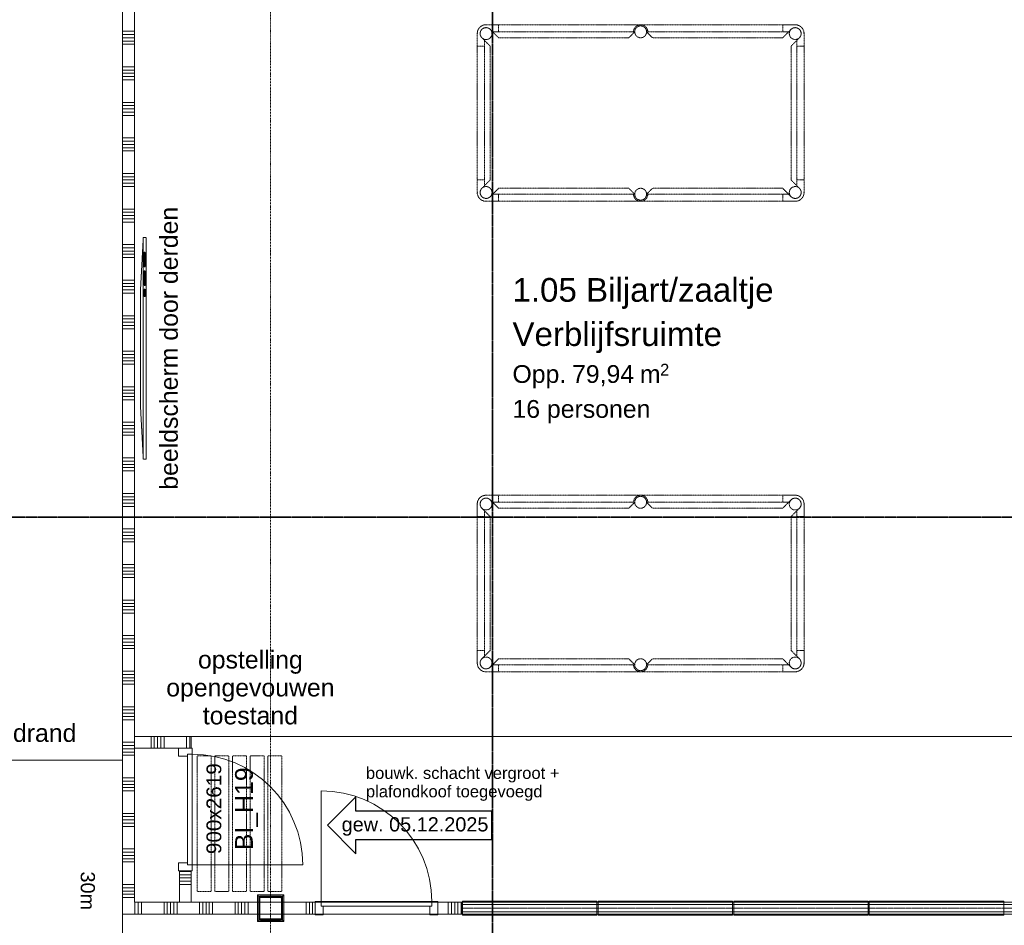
# Model space of a CAD drawing. Extents: x 0 to 92550, y 0 to 59400.
# Tile 75 of 87: x 33620 to 41935, y 38256 to 45898. Entities that reach past the tile are written whole.
import ezdxf
from ezdxf.xclip import XClip

# ---------------------------------------------------------------- set-up
doc = ezdxf.new("R2010")
doc.units = 0
doc.header["$MEASUREMENT"] = 0
doc.header["$XCLIPFRAME"] = 0
for name, pattern in [('Streep-punt fijn', [1251.000023, 626.000023, -312.5, 0, -312.5]), ('Streep-streepje', [1300, 1000, -100, 100, -100]), ('Streep-streepje fijn', [800, 500, -100, 100, -100]), ('Streeplijn', [468.700004, 312.5, -156.200004]), ('Streeplijn fijn', [234.119993, 155.999994, -78.119999]), ('Streeplijn ultrafijn', [117.37, 78.119999, -39.250001]), ('Streeplijn ultragrof', [750, 500, -250])]:
    doc.linetypes.add(name, pattern=pattern)
for name, color, linetype in [('ZZ 22 Binnenwand metal stud', 7, 'Continuous'), ('ZZ 22 Binnenwand schuif- en vouwwand', 7, 'Continuous'), ('ZZ 28 HDC staalconstructies', 7, 'Continuous'), ('ZZ 42 Aftimmerwerk algemeen', 7, 'Continuous'), ('ZZ 72 Vaste inrichting', 7, 'Continuous'), ('ZZ 82 Losse inrichting', 7, 'Continuous'), ('ZZ A Stramien', 7, 'Continuous'), ('ZZ Aankleding 2D tek', 7, 'Continuous'), ('ZZ Info_tekst Algemeen', 7, 'Continuous'), ('ZZ Info_tekst Bouwbesluit', 7, 'Continuous'), ('ZZ Markers doorsnede', 7, 'Continuous'), ('ZZ Markers wijzigingspijlen', 7, 'Continuous'), ('ZZ Zone Gebruiksruimten', 7, 'Continuous')]:
    doc.layers.add(name, color=color, linetype=linetype)
doc.styles.add('GENERATED_STYLE_1', font='arial.ttf')

# ---------------------------------------------------------------- blocks, each defined once
blk = doc.blocks.new('*X48')
at = {"layer": 'ZZ 22 Binnenwand metal stud', "color": 7, "linetype": 'Continuous', "lineweight": 5, "ltscale": 0.01}
for p, q in [((34588.9, 47790.3), (34488.9, 47790.3)), ((34588.9, 47600), (34488.9, 47600)), ((34588.9, 47572.6), (34488.9, 47572.6)), ((34588.9, 47545.1), (34488.9, 47545.1)), ((34588.9, 47517.7), (34488.9, 47517.7)), ((34588.9, 47490.3), (34488.9, 47490.3)), ((34588.9, 47300), (34488.9, 47300)), ((34588.9, 47272.6), (34488.9, 47272.6)), ((34588.9, 47245.1), (34488.9, 47245.1)), ((34588.9, 47217.7), (34488.9, 47217.7)), ((34588.9, 47190.3), (34488.9, 47190.3)), ((34588.9, 47000), (34488.9, 47000)), ((34588.9, 46972.6), (34488.9, 46972.6)), ((34588.9, 46945.1), (34488.9, 46945.1)), ((34588.9, 46917.7), (34488.9, 46917.7)), ((34588.9, 46890.3), (34488.9, 46890.3)), ((34588.9, 46700), (34488.9, 46700)), ((34588.9, 46672.6), (34488.9, 46672.6)), ((34588.9, 46645.1), (34488.9, 46645.1)), ((34588.9, 46617.7), (34488.9, 46617.7)), ((34588.9, 46590.3), (34488.9, 46590.3)), ((34588.9, 46400), (34488.9, 46400)), ((34588.9, 46372.6), (34488.9, 46372.6)), ((34588.9, 46345.1), (34488.9, 46345.1)), ((34588.9, 46317.7), (34488.9, 46317.7)), ((34588.9, 46290.3), (34488.9, 46290.3)), ((34588.9, 46100), (34488.9, 46100)), ((34588.9, 46072.6), (34488.9, 46072.6)), ((34588.9, 46045.1), (34488.9, 46045.1)), ((34588.9, 46017.7), (34488.9, 46017.7)), ((34588.9, 45990.3), (34488.9, 45990.3)), ((34588.9, 45800), (34488.9, 45800)), ((34588.9, 45772.6), (34488.9, 45772.6)), ((34588.9, 45745.1), (34488.9, 45745.1)), ((34588.9, 45717.7), (34488.9, 45717.7)), ((34588.9, 45690.3), (34488.9, 45690.3)), ((34588.9, 45500), (34488.9, 45500)), ((34588.9, 45472.6), (34488.9, 45472.6)), ((34588.9, 45445.1), (34488.9, 45445.1)), ((34588.9, 45417.7), (34488.9, 45417.7)), ((34588.9, 45390.3), (34488.9, 45390.3)), ((34588.9, 45200), (34488.9, 45200)), ((34588.9, 45172.6), (34488.9, 45172.6)), ((34588.9, 45145.1), (34488.9, 45145.1)), ((34588.9, 45117.7), (34488.9, 45117.7)), ((34588.9, 45090.3), (34488.9, 45090.3)), ((34588.9, 44900), (34488.9, 44900)), ((34588.9, 44872.6), (34488.9, 44872.6)), ((34588.9, 44845.1), (34488.9, 44845.1)), ((34588.9, 44817.7), (34488.9, 44817.7)), ((34588.9, 44790.3), (34488.9, 44790.3)), ((34588.9, 44600), (34488.9, 44600)), ((34588.9, 44572.6), (34488.9, 44572.6)), ((34588.9, 44545.1), (34488.9, 44545.1)), ((34588.9, 44517.7), (34488.9, 44517.7)), ((34588.9, 44490.3), (34488.9, 44490.3)), ((34588.9, 44300), (34488.9, 44300)), ((34588.9, 44272.6), (34488.9, 44272.6)), ((34588.9, 44245.1), (34488.9, 44245.1)), ((34588.9, 44217.7), (34488.9, 44217.7)), ((34588.9, 44190.3), (34488.9, 44190.3)), ((34588.9, 44000), (34488.9, 44000)), ((34588.9, 43972.6), (34488.9, 43972.6)), ((34588.9, 43945.1), (34488.9, 43945.1)), ((34588.9, 43917.7), (34488.9, 43917.7)), ((34588.9, 43890.3), (34488.9, 43890.3)), ((34588.9, 43700), (34488.9, 43700)), ((34588.9, 43672.6), (34488.9, 43672.6)), ((34588.9, 43645.1), (34488.9, 43645.1)), ((34588.9, 43617.7), (34488.9, 43617.7)), ((34588.9, 43590.3), (34488.9, 43590.3)), ((34588.9, 43400), (34488.9, 43400)), ((34588.9, 43372.6), (34488.9, 43372.6)), ((34588.9, 43345.1), (34488.9, 43345.1)), ((34588.9, 43317.7), (34488.9, 43317.7)), ((34588.9, 43290.3), (34488.9, 43290.3)), ((34588.9, 43100), (34488.9, 43100)), ((34588.9, 43072.6), (34488.9, 43072.6)), ((34588.9, 43045.1), (34488.9, 43045.1)), ((34588.9, 43017.7), (34488.9, 43017.7)), ((34588.9, 42990.3), (34488.9, 42990.3)), ((34588.9, 42800), (34488.9, 42800)), ((34588.9, 42772.6), (34488.9, 42772.6)), ((34588.9, 42745.1), (34488.9, 42745.1)), ((34588.9, 42717.7), (34488.9, 42717.7)), ((34588.9, 42690.3), (34488.9, 42690.3)), ((34588.9, 42500), (34488.9, 42500)), ((34588.9, 42472.6), (34488.9, 42472.6)), ((34588.9, 42445.1), (34488.9, 42445.1)), ((34588.9, 42417.7), (34488.9, 42417.7)), ((34588.9, 42390.3), (34488.9, 42390.3)), ((34588.9, 42200), (34488.9, 42200)), ((34588.9, 42172.6), (34488.9, 42172.6)), ((34588.9, 42145.1), (34488.9, 42145.1)), ((34588.9, 42117.7), (34488.9, 42117.7)), ((34588.9, 42090.3), (34488.9, 42090.3)), ((34588.9, 41900), (34488.9, 41900)), ((34588.9, 41872.6), (34488.9, 41872.6)), ((34588.9, 41845.1), (34488.9, 41845.1)), ((34588.9, 41817.7), (34488.9, 41817.7)), ((34588.9, 41790.3), (34488.9, 41790.3)), ((34588.9, 41600), (34488.9, 41600)), ((34588.9, 41572.6), (34488.9, 41572.6)), ((34588.9, 41545.1), (34488.9, 41545.1)), ((34588.9, 41517.7), (34488.9, 41517.7)), ((34588.9, 41490.3), (34488.9, 41490.3)), ((34588.9, 41300), (34488.9, 41300)), ((34588.9, 41272.6), (34488.9, 41272.6)), ((34588.9, 41245.1), (34488.9, 41245.1)), ((34588.9, 41217.7), (34488.9, 41217.7)), ((34588.9, 41190.3), (34488.9, 41190.3)), ((34588.9, 41000), (34488.9, 41000)), ((34588.9, 40972.6), (34488.9, 40972.6)), ((34588.9, 40945.1), (34488.9, 40945.1)), ((34588.9, 40917.7), (34488.9, 40917.7)), ((34588.9, 40890.3), (34488.9, 40890.3)), ((34588.9, 40700), (34488.9, 40700)), ((34588.9, 40672.6), (34488.9, 40672.6)), ((34588.9, 40645.1), (34488.9, 40645.1)), ((34588.9, 40617.7), (34488.9, 40617.7)), ((34588.9, 40590.3), (34488.9, 40590.3)), ((34588.9, 40400), (34488.9, 40400)), ((34588.9, 40372.6), (34488.9, 40372.6)), ((34588.9, 40345.1), (34488.9, 40345.1)), ((34588.9, 40317.7), (34488.9, 40317.7)), ((34588.9, 40290.3), (34488.9, 40290.3)), ((34588.9, 40100), (34488.9, 40100)), ((34588.9, 40072.6), (34488.9, 40072.6)), ((34588.9, 40045.1), (34488.9, 40045.1)), ((34588.9, 40017.7), (34488.9, 40017.7)), ((34588.9, 39990.3), (34488.9, 39990.3)), ((34588.9, 39800), (34488.9, 39800)), ((34588.9, 39772.6), (34488.9, 39772.6)), ((34588.9, 39745.1), (34488.9, 39745.1)), ((34588.9, 39717.7), (34488.9, 39717.7)), ((34588.9, 39690.3), (34488.9, 39690.3)), ((34588.9, 39500), (34488.9, 39500)), ((34588.9, 39472.6), (34488.9, 39472.6)), ((34588.9, 39445.1), (34488.9, 39445.1)), ((34588.9, 39417.7), (34488.9, 39417.7)), ((34588.9, 39390.3), (34488.9, 39390.3)), ((34588.9, 39200), (34488.9, 39200)), ((34588.9, 39172.6), (34488.9, 39172.6)), ((34588.9, 39145.1), (34488.9, 39145.1)), ((34588.9, 39117.7), (34488.9, 39117.7)), ((34588.9, 39090.3), (34488.9, 39090.3)), ((34588.9, 38900), (34488.9, 38900)), ((34588.9, 38872.6), (34488.9, 38872.6)), ((34588.9, 38845.1), (34488.9, 38845.1)), ((34588.9, 38817.7), (34488.9, 38817.7)), ((34588.9, 38790.3), (34488.9, 38790.3)), ((34588.9, 38600), (34488.9, 38600)), ((34588.9, 38572.6), (34488.9, 38572.6)), ((34588.9, 38545.1), (34488.9, 38545.1)), ((34588.9, 38517.7), (34488.9, 38517.7)), ((34588.9, 38490.3), (34488.9, 38490.3))]:
    blk.add_line(p, q, dxfattribs=at)
blk = doc.blocks.new('*X50')
at = {"layer": 'ZZ 22 Binnenwand metal stud', "color": 7, "linetype": 'Continuous', "lineweight": 5, "ltscale": 0.01}
for p, q in [((36038.9, 38450), (36038.9, 38350)), ((36066.3, 38450), (36066.3, 38350)), ((36093.7, 38450), (36093.7, 38350))]:
    blk.add_line(p, q, dxfattribs=at)
blk = doc.blocks.new('*X51')
at = {"layer": 'ZZ 22 Binnenwand metal stud', "color": 7, "linetype": 'Continuous', "lineweight": 5, "ltscale": 0.01}
for p, q in [((37238.9, 38450), (37238.9, 38350)), ((37266.3, 38450), (37266.3, 38350)), ((37293.7, 38450), (37293.7, 38350)), ((37321.2, 38450), (37321.2, 38350)), ((37348.6, 38450), (37348.6, 38350))]:
    blk.add_line(p, q, dxfattribs=at)
blk = doc.blocks.new('*X133')
at = {"layer": 'ZZ 22 Binnenwand metal stud', "color": 7, "linetype": 'Continuous', "lineweight": 5, "ltscale": 0.01}
for p, q in [((35056.6, 39750), (35056.6, 39837.7)), ((35029.1, 39750), (35029.1, 39810.3))]:
    blk.add_line(p, q, dxfattribs=at)
blk = doc.blocks.new('*X134')
at = {"layer": 'ZZ 22 Binnenwand metal stud', "color": 7, "linetype": 'Continuous', "lineweight": 5, "ltscale": 0.01}
for p, q in [((35029.1, 39810.3), (35029.1, 39850)), ((35056.6, 39837.7), (35056.6, 39850))]:
    blk.add_line(p, q, dxfattribs=at)
blk = doc.blocks.new('*X135')
at = {"layer": 'ZZ 22 Binnenwand metal stud', "color": 7, "linetype": 'Continuous', "lineweight": 5, "ltscale": 0.01}
for p, q in [((34729.1, 39750), (34729.1, 39850)), ((34756.6, 39750), (34756.6, 39850)), ((34784, 39750), (34784, 39850)), ((34811.4, 39750), (34811.4, 39850)), ((34838.9, 39750), (34838.9, 39850))]:
    blk.add_line(p, q, dxfattribs=at)
blk = doc.blocks.new('*X136')
at = {"layer": 'ZZ 22 Binnenwand metal stud', "color": 7, "linetype": 'Continuous', "lineweight": 5, "ltscale": 0.01}
for p, q in [((34968.9, 38709.7), (34983.2, 38709.7)), ((34968.9, 38682.3), (34983.2, 38682.3)), ((34983.2, 38709.7), (35068.9, 38709.7)), ((34983.2, 38682.3), (35068.9, 38682.3)), ((34968.9, 38654.9), (34983.2, 38654.9)), ((34968.9, 38627.4), (34983.2, 38627.4)), ((34968.9, 38600), (34983.2, 38600)), ((34983.2, 38654.9), (35068.9, 38654.9)), ((34983.2, 38627.4), (35068.9, 38627.4)), ((34983.2, 38600), (35068.9, 38600))]:
    blk.add_line(p, q, dxfattribs=at)
blk = doc.blocks.new('*X156')
at = {"layer": 'ZZ 22 Binnenwand metal stud', "color": 7, "linetype": 'Continuous', "lineweight": 5, "ltscale": 0.01}
for p, q in [((34593.7, 38450), (34593.7, 38350)), ((34621.2, 38450), (34621.2, 38350)), ((34648.6, 38450), (34648.6, 38350)), ((34838.9, 38450), (34838.9, 38350)), ((34866.3, 38450), (34866.3, 38350)), ((34893.7, 38450), (34893.7, 38350)), ((34921.2, 38450), (34921.2, 38350)), ((34948.6, 38450), (34948.6, 38350)), ((35138.9, 38450), (35138.9, 38350)), ((35166.3, 38450), (35166.3, 38350)), ((35193.7, 38450), (35193.7, 38350)), ((35221.2, 38450), (35221.2, 38350)), ((35248.6, 38450), (35248.6, 38350)), ((35438.9, 38450), (35438.9, 38350)), ((35466.3, 38450), (35466.3, 38350)), ((35493.7, 38450), (35493.7, 38350)), ((35521.2, 38450), (35521.2, 38350)), ((35548.6, 38450), (35548.6, 38350))]:
    blk.add_line(p, q, dxfattribs=at)
blk = doc.blocks.new('Drawing_1_1', base_point=(5738.9, 6500))
at = {"layer": 'ZZ 28 HDC staalconstructies', "linetype": 'Continuous', "lineweight": 0, "true_color": 0x000000}
h = blk.add_hatch(dxfattribs=at)
h.set_pattern_fill('515_Staal_0001', color=18, style=0, pattern_type=2)
h.set_pattern_definition([(225, (35638.87, 38484), (-159.1, 159.1), []), (225, (35585.83, 38537.03), (-159.1, 159.1), [])])
h.paths.add_polyline_path([(35822.9, 38500), (35654.9, 38500, 0.414214), (35638.9, 38484), (35638.9, 38316, 0.414214), (35654.9, 38300), (35822.9, 38300, 0.414214), (35838.9, 38316), (35838.9, 38484, 0.414214)])
h.paths.add_polyline_path([(35822.9, 38492, -0.414214), (35830.9, 38484), (35830.9, 38316, -0.414214), (35822.9, 38308), (35654.9, 38308, -0.414214), (35646.9, 38316), (35646.9, 38484, -0.414214), (35654.9, 38492)], flags=0)
at = {"layer": 'ZZ 42 Aftimmerwerk algemeen', "linetype": 'Continuous', "lineweight": 0, "true_color": 0x7f7f7f}
for points in [[(35638.9, 38512), (35626.9, 38512), (35638.9, 38500)], [(35638.9, 38500), (35626.9, 38512), (35626.9, 38500)], [(35638.9, 38300), (35638.9, 38500), (35626.9, 38500), (35626.9, 38300)], [(35638.9, 38500), (35838.9, 38500), (35838.9, 38512), (35638.9, 38512)], [(35838.9, 38500), (35850.9, 38512), (35838.9, 38512)], [(35838.9, 38500), (35850.9, 38500), (35850.9, 38512)], [(35838.9, 38500), (35838.9, 38300), (35850.9, 38300), (35850.9, 38500)], [(35638.9, 38300), (35626.9, 38288), (35638.9, 38288)], [(35626.9, 38300), (35626.9, 38288), (35638.9, 38300)], [(35838.9, 38300), (35638.9, 38300), (35638.9, 38288), (35838.9, 38288)], [(35838.9, 38300), (35850.9, 38288), (35850.9, 38300)], [(35838.9, 38288), (35850.9, 38288), (35838.9, 38300)]]:
    blk.add_hatch(color=8, dxfattribs=at).paths.add_polyline_path(points)
at = {"layer": 'ZZ 22 Binnenwand metal stud', "color": 7, "linetype": 'Continuous', "lineweight": 9, "ltscale": 0.01}
for p, q in [((35075.9, 39750), (34961.9, 39750)), ((34961.9, 39750), (34961.9, 39683)), ((35075.9, 39700), (35075.9, 39750)), ((34961.9, 39683), (35035.9, 39683)), ((35035.9, 39683), (35035.9, 39700)), ((35035.9, 39700), (35075.9, 39700)), ((35035.9, 38766), (35035.9, 39700)), ((35035.9, 39700), (35075.9, 39700)), ((35075.9, 39700), (35075.9, 38766)), ((36165.9, 38457), (36165.9, 39391)), ((35035.9, 38783), (34961.9, 38783)), ((34961.9, 38783), (34961.9, 38716)), ((35035.9, 38766), (35035.9, 38783)), ((35075.9, 38766), (35035.9, 38766)), ((35075.9, 38766), (35035.9, 38766)), ((35075.9, 38766), (36009.9, 38766)), ((35075.9, 38716), (35075.9, 38766)), ((34961.9, 38716), (35075.9, 38716)), ((36115.9, 38343), (36115.9, 38457)), ((36115.9, 38457), (36165.9, 38457)), ((36165.9, 38457), (36165.9, 38417)), ((37099.9, 38457), (36165.9, 38457)), ((36165.9, 38457), (36165.9, 38417)), ((36165.9, 38417), (36182.9, 38417)), ((36165.9, 38417), (37099.9, 38417)), ((36182.9, 38417), (36182.9, 38343)), ((37082.9, 38343), (37082.9, 38417)), ((37082.9, 38417), (37099.9, 38417)), ((37099.9, 38417), (37099.9, 38457)), ((37099.9, 38457), (37149.9, 38457)), ((37099.9, 38417), (37099.9, 38457)), ((37149.9, 38457), (37149.9, 38343)), ((36182.9, 38343), (36115.9, 38343)), ((37149.9, 38343), (37082.9, 38343))]:
    blk.add_line(p, q, dxfattribs=at)
at = {"layer": 'ZZ 22 Binnenwand metal stud', "color": 7, "linetype": 'Continuous', "lineweight": 15, "ltscale": 0.01}
for p, q in [((35068.9, 39750), (34968.9, 39750)), ((35068.9, 39750), (34968.9, 39750)), ((35068.9, 39750), (34968.9, 39750)), ((35068.9, 38716), (34968.9, 38716)), ((35068.9, 38716), (34968.9, 38716)), ((35068.9, 38716), (34968.9, 38716)), ((36115.9, 38350), (36115.9, 38450)), ((36115.9, 38350), (36115.9, 38450)), ((36115.9, 38350), (36115.9, 38450)), ((37149.9, 38350), (37149.9, 38450)), ((37149.9, 38350), (37149.9, 38450)), ((37149.9, 38350), (37149.9, 38450)), ((37349.9, 38350), (37349.9, 38450)), ((37349.9, 38350), (37349.9, 38450))]:
    blk.add_line(p, q, dxfattribs=at)
at = {"layer": 'ZZ 22 Binnenwand metal stud', "color": 7, "linetype": 'Continuous', "lineweight": 15, "ltscale": 0.01, "flags": 128}
for points in [[(34488.9, 47800), (34488.9, 38350)], [(34588.9, 39850), (34588.9, 47800)], [(35068.9, 39850), (34588.9, 39850)], [(35068.9, 39850), (35068.9, 39750)], [(34588.9, 38450), (34588.9, 39750)], [(34588.9, 39750), (34968.9, 39750)], [(34968.9, 38716), (34968.9, 38450)], [(35068.9, 38450), (35068.9, 38716)], [(34968.9, 38450), (34588.9, 38450)], [(35626.9, 38450), (35068.9, 38450)], [(35626.9, 38350), (35626.9, 38450)], [(36115.9, 38450), (35850.9, 38450)], [(35850.9, 38450), (35850.9, 38350)], [(37349.9, 38450), (37149.9, 38450)], [(34488.9, 38350), (34588.9, 38350)], [(34588.9, 38350), (35626.9, 38350)], [(35850.9, 38350), (36115.9, 38350)], [(37149.9, 38350), (37349.9, 38350)]]:
    blk.add_lwpolyline(points, dxfattribs=at)
at = {"layer": 'ZZ 22 Binnenwand metal stud', "color": 7, "linetype": 'Continuous', "lineweight": 9, "ltscale": 0.01}
for centre in [(35075.9, 38766), (36165.9, 38457)]:
    blk.add_arc(centre, 934, 0, 90, dxfattribs=at)
at = {"layer": 'ZZ 22 Binnenwand schuif- en vouwwand', "color": 7, "linetype": 'Streeplijn ultragrof', "lineweight": 9, "ltscale": 0.01}
for p, q in [((37349.9, 38370), (37349.9, 38430)), ((37349.9, 38430), (43074.9, 38430)), ((43074.9, 38370), (37349.9, 38370))]:
    blk.add_line(p, q, dxfattribs=at)
at = {"layer": 'ZZ 22 Binnenwand schuif- en vouwwand', "color": 7, "linetype": 'Continuous', "lineweight": 9, "ltscale": 0.01}
for p, q in [((37359.9, 38340.5), (37359.9, 38459.5)), ((37359.9, 38459.5), (38494.9, 38459.5)), ((38494.9, 38459.5), (38494.9, 38340.5)), ((38504.9, 38340.5), (38504.9, 38459.5)), ((38504.9, 38459.5), (39639.9, 38459.5)), ((39639.9, 38459.5), (39639.9, 38340.5)), ((39649.9, 38340.5), (39649.9, 38459.5)), ((39649.9, 38459.5), (40784.9, 38459.5)), ((40784.9, 38459.5), (40784.9, 38340.5)), ((40794.9, 38340.5), (40794.9, 38459.5)), ((40794.9, 38459.5), (41929.9, 38459.5)), ((41929.9, 38459.5), (41929.9, 38340.5)), ((38494.9, 38340.5), (37359.9, 38340.5)), ((39639.9, 38340.5), (38504.9, 38340.5)), ((40784.9, 38340.5), (39649.9, 38340.5)), ((41929.9, 38340.5), (40794.9, 38340.5))]:
    blk.add_line(p, q, dxfattribs=at)
at = {"layer": 'ZZ 22 Binnenwand schuif- en vouwwand', "color": 7, "linetype": 'Streep-streepje fijn', "lineweight": 9, "ltscale": 0.01}
blk.add_line((43074.9, 38400), (37349.9, 38400), dxfattribs=at)
at = {"layer": 'ZZ 28 HDC staalconstructies', "color": 7, "linetype": 'Continuous', "lineweight": 25, "ltscale": 0.01, "flags": 128}
for points in [[(35822.9, 38500), (35654.9, 38500, 0.414214), (35638.9, 38484), (35638.9, 38316, 0.414214), (35654.9, 38300), (35822.9, 38300, 0.414214), (35838.9, 38316), (35838.9, 38484, 0.414214)], [(35822.9, 38492, -0.414214), (35830.9, 38484), (35830.9, 38316, -0.414214), (35822.9, 38308), (35654.9, 38308, -0.414214), (35646.9, 38316), (35646.9, 38484, -0.414214), (35654.9, 38492)]]:
    blk.add_lwpolyline(points, format="xyb", close=True, dxfattribs=at)
at = {"layer": 'ZZ 42 Aftimmerwerk algemeen', "color": 7, "linetype": 'Continuous', "lineweight": 9, "ltscale": 0.01, "flags": 128}
for points in [[(35626.9, 38512), (35638.9, 38512)], [(35626.9, 38512), (35626.9, 38288)], [(35838.9, 38512), (35638.9, 38512)], [(35638.9, 38300), (35638.9, 38500)], [(35638.9, 38500), (35838.9, 38500)], [(35850.9, 38512), (35838.9, 38512)], [(35838.9, 38500), (35838.9, 38300)], [(35850.9, 38300), (35850.9, 38512)], [(35626.9, 38288), (35638.9, 38288)], [(35838.9, 38300), (35638.9, 38300)], [(35638.9, 38288), (35850.9, 38288)], [(35850.9, 38288), (35850.9, 38300)]]:
    blk.add_lwpolyline(points, dxfattribs=at)
at = {"layer": 'ZZ 82 Losse inrichting', "color": 174, "linetype": 'Streeplijn fijn', "lineweight": 5, "ltscale": 0.01, "true_color": 0x0000aa}
for p, q in [((37664.6, 45855), (37558.5, 45855)), ((37593.9, 45815.7), (37614.6, 45795)), ((40113.2, 45855), (37614.6, 45855)), ((37664.6, 45795), (37664.6, 45855)), ((40063.2, 45795), (40063.2, 45855)), ((40063.2, 45855), (40169.2, 45855)), ((40133.9, 45815.7), (40113.2, 45795)), ((37483.9, 45780.4), (37483.9, 45674.3)), ((37543.9, 45724.3), (37523.2, 45745)), ((37614.6, 45795), (37664.6, 45795)), ((38813.9, 45795), (37614.6, 45795)), ((37664.6, 45745), (37614.6, 45795)), ((37664.6, 45745), (38763.9, 45745)), ((38763.9, 45745), (38813.9, 45795)), ((38913.9, 45795), (40113.2, 45795)), ((38963.9, 45745), (38913.9, 45795)), ((40063.2, 45745), (38963.9, 45745)), ((40113.2, 45795), (40063.2, 45795)), ((40063.2, 45745), (40113.2, 45795)), ((40183.9, 45724.3), (40204.6, 45745)), ((40243.9, 45780.4), (40243.9, 45674.3)), ((37483.9, 45674.3), (37543.9, 45674.3)), ((37483.9, 44545.7), (37483.9, 45674.3)), ((37543.9, 45674.3), (37543.9, 45724.3)), ((37593.9, 45674.3), (37543.9, 45724.3)), ((37543.9, 44545.7), (37543.9, 45674.3)), ((37593.9, 44545.7), (37593.9, 45674.3)), ((40133.9, 45674.3), (40183.9, 45724.3)), ((40133.9, 44545.7), (40133.9, 45674.3)), ((40183.9, 45674.3), (40183.9, 45724.3)), ((40243.9, 45674.3), (40183.9, 45674.3)), ((40183.9, 44545.7), (40183.9, 45674.3)), ((40243.9, 44545.7), (40243.9, 45674.3)), ((37483.9, 44439.6), (37483.9, 44545.7)), ((37483.9, 44545.7), (37543.9, 44545.7)), ((37543.9, 44495.7), (37523.2, 44475)), ((37543.9, 44545.7), (37543.9, 44495.7)), ((37593.9, 44545.7), (37543.9, 44495.7)), ((40133.9, 44545.7), (40183.9, 44495.7)), ((40183.9, 44545.7), (40183.9, 44495.7)), ((40243.9, 44545.7), (40183.9, 44545.7)), ((40183.9, 44495.7), (40204.6, 44475)), ((40243.9, 44439.6), (40243.9, 44545.7)), ((37593.9, 44404.3), (37614.6, 44425)), ((37664.6, 44475), (37614.6, 44425)), ((37614.6, 44425), (37664.6, 44425)), ((38813.9, 44425), (37614.6, 44425)), ((37664.6, 44475), (38763.9, 44475)), ((37664.6, 44425), (37664.6, 44365)), ((38763.9, 44475), (38813.9, 44425)), ((38963.9, 44475), (38913.9, 44425)), ((38913.9, 44425), (40113.2, 44425)), ((40063.2, 44475), (38963.9, 44475)), ((40063.2, 44475), (40113.2, 44425)), ((40113.2, 44425), (40063.2, 44425)), ((40063.2, 44425), (40063.2, 44365)), ((40133.9, 44404.3), (40113.2, 44425)), ((37664.6, 44365), (37558.5, 44365)), ((40113.2, 44365), (37614.6, 44365)), ((40063.2, 44365), (40169.2, 44365)), ((37664.6, 41885), (37558.5, 41885)), ((37593.9, 41845.7), (37614.6, 41825)), ((40113.2, 41885), (37614.6, 41885)), ((37614.6, 41825), (37664.6, 41825)), ((38813.9, 41825), (37614.6, 41825)), ((37664.6, 41775), (37614.6, 41825)), ((37664.6, 41825), (37664.6, 41885)), ((38763.9, 41775), (38813.9, 41825)), ((38913.9, 41825), (40113.2, 41825)), ((38963.9, 41775), (38913.9, 41825)), ((40063.2, 41825), (40063.2, 41885)), ((40063.2, 41885), (40169.2, 41885)), ((40113.2, 41825), (40063.2, 41825)), ((40063.2, 41775), (40113.2, 41825)), ((40133.9, 41845.7), (40113.2, 41825)), ((37483.9, 41810.4), (37483.9, 41704.3)), ((37543.9, 41754.3), (37523.2, 41775)), ((37543.9, 41704.3), (37543.9, 41754.3)), ((37593.9, 41704.3), (37543.9, 41754.3)), ((37664.6, 41775), (38763.9, 41775)), ((40063.2, 41775), (38963.9, 41775)), ((40133.9, 41704.3), (40183.9, 41754.3)), ((40183.9, 41754.3), (40204.6, 41775)), ((40183.9, 41704.3), (40183.9, 41754.3)), ((40243.9, 41810.4), (40243.9, 41704.3)), ((37483.9, 41704.3), (37543.9, 41704.3)), ((37483.9, 40575.7), (37483.9, 41704.3)), ((37543.9, 40575.7), (37543.9, 41704.3)), ((37593.9, 40575.7), (37593.9, 41704.3)), ((40133.9, 40575.7), (40133.9, 41704.3)), ((40243.9, 41704.3), (40183.9, 41704.3)), ((40183.9, 40575.7), (40183.9, 41704.3)), ((40243.9, 40575.7), (40243.9, 41704.3)), ((37483.9, 40469.6), (37483.9, 40575.7)), ((37483.9, 40575.7), (37543.9, 40575.7)), ((37543.9, 40525.7), (37523.2, 40505)), ((37543.9, 40575.7), (37543.9, 40525.7)), ((37593.9, 40575.7), (37543.9, 40525.7)), ((37664.6, 40505), (37614.6, 40455)), ((37664.6, 40505), (38763.9, 40505)), ((38763.9, 40505), (38813.9, 40455)), ((38963.9, 40505), (38913.9, 40455)), ((40063.2, 40505), (38963.9, 40505)), ((40063.2, 40505), (40113.2, 40455)), ((40133.9, 40575.7), (40183.9, 40525.7)), ((40183.9, 40575.7), (40183.9, 40525.7)), ((40243.9, 40575.7), (40183.9, 40575.7)), ((40183.9, 40525.7), (40204.6, 40505)), ((40243.9, 40469.6), (40243.9, 40575.7)), ((37593.9, 40434.3), (37614.6, 40455)), ((37614.6, 40455), (37664.6, 40455)), ((38813.9, 40455), (37614.6, 40455)), ((37664.6, 40455), (37664.6, 40395)), ((38913.9, 40455), (40113.2, 40455)), ((40113.2, 40455), (40063.2, 40455)), ((40063.2, 40455), (40063.2, 40395)), ((40133.9, 40434.3), (40113.2, 40455)), ((37664.6, 40395), (37558.5, 40395)), ((40113.2, 40395), (37614.6, 40395)), ((40063.2, 40395), (40169.2, 40395))]:
    blk.add_line(p, q, dxfattribs=at)
at = {"layer": 'ZZ 82 Losse inrichting', "color": 174, "linetype": 'Streeplijn ultrafijn', "lineweight": 5, "ltscale": 0.01, "true_color": 0x0000aa}
for p, q in [((34663.9, 42189.8), (34663.9, 44060.2)), ((34672.6, 43810.8), (34672.6, 43935.5)), ((34672.6, 43935.5), (34678.9, 43935.5)), ((34678.9, 43935.5), (34678.9, 43810.8)), ((34678.9, 43810.8), (34672.6, 43810.8)), ((34672.6, 43654.9), (34672.6, 43779.6)), ((34672.6, 43779.6), (34678.9, 43779.6)), ((34678.9, 43779.6), (34678.9, 43654.9)), ((34678.9, 43654.9), (34672.6, 43654.9)), ((34672.6, 43561.4), (34672.6, 43623.7)), ((34672.6, 43623.7), (34678.9, 43623.7)), ((34678.9, 43623.7), (34678.9, 43561.4)), ((34678.9, 43561.4), (34672.6, 43561.4))]:
    blk.add_line(p, q, dxfattribs=at)
at = {"layer": 'ZZ 82 Losse inrichting', "color": 174, "linetype": 'Streeplijn ultrafijn', "lineweight": 5, "ltscale": 0.01, "true_color": 0x0000aa, "flags": 128}
blk.add_lwpolyline([(34688.9, 42189.8), (34688.9, 44060.2), (34663.9, 44060.2), (34638.9, 43592.6), (34638.9, 42657.4), (34663.9, 42189.8)], close=True, dxfattribs=at)
at = {"layer": 'ZZ 82 Losse inrichting', "color": 174, "linetype": 'Streeplijn fijn', "lineweight": 5, "ltscale": 0.01, "true_color": 0x0000aa}
for centre in [(37558.5, 45780.4), (38863.9, 45795), (40169.2, 45780.4), (37558.5, 44439.6), (40169.2, 44439.6), (38863.9, 44425), (37558.5, 41810.4), (38863.9, 41825), (40169.2, 41810.4), (37558.5, 40469.6), (38863.9, 40455), (40169.2, 40469.6)]:
    blk.add_circle(centre, 50, dxfattribs=at)
for centre, radius, start, end in [((37558.5, 45780.4), 74.6, 90, 180), ((37558.5, 45780.4), 50, 45, 225), ((38863.9, 45795), 60, 0, 180), ((40169.2, 45780.4), 50, 315, 135), ((40169.2, 45780.4), 74.6, 0, 90), ((37558.5, 44439.6), 74.6, 180, 270), ((37558.5, 44439.6), 50, 135, 315), ((38863.9, 44425), 60, 180, 0), ((40169.2, 44439.6), 50, 225, 45), ((40169.2, 44439.6), 74.6, 270, 0), ((37558.5, 41810.4), 74.6, 90, 180), ((37558.5, 41810.4), 50, 45, 225), ((38863.9, 41825), 60, 0, 180), ((40169.2, 41810.4), 50, 315, 135), ((40169.2, 41810.4), 74.6, 0, 90), ((37558.5, 40469.6), 50, 135, 315), ((40169.2, 40469.6), 50, 225, 45), ((37558.5, 40469.6), 74.6, 180, 270), ((38863.9, 40455), 60, 180, 0), ((40169.2, 40469.6), 74.6, 270, 0)]:
    blk.add_arc(centre, radius, start, end, dxfattribs=at)
for p in [(37593.9, 45815.7), (40133.9, 45815.7), (37483.9, 45780.4), (40243.9, 45780.4), (37483.9, 44439.6), (37593.9, 44404.3), (40133.9, 44404.3), (40243.9, 44439.6), (37593.9, 41845.7), (40133.9, 41845.7), (37483.9, 41810.4), (40243.9, 41810.4), (37483.9, 40469.6), (37593.9, 40434.3), (40133.9, 40434.3), (40243.9, 40469.6)]:
    blk.add_point(p, dxfattribs=at)
at = {"layer": 'ZZ A Stramien', "color": 7, "linetype": 'Streep-punt fijn', "lineweight": 9, "ltscale": 0.01}
blk.add_line((35738.9, 6500), (35738.9, 52900), dxfattribs=at)
at = {"layer": 'ZZ Aankleding 2D tek', "color": 7, "linetype": 'Streeplijn', "lineweight": 5, "ltscale": 0.01}
for p, q in [((35068.9, 39850), (43138.9, 39850)), ((34488.9, 39650), (30320.5, 39650))]:
    blk.add_line(p, q, dxfattribs=at)
at = {"layer": 'ZZ Aankleding 2D tek', "color": 7, "linetype": 'Streeplijn fijn', "lineweight": 5, "ltscale": 0.01, "flags": 128}
for points in [[(35118.9, 39687), (35237.9, 39687), (35237.9, 38542), (35118.9, 38542)], [(35267.9, 39687), (35386.9, 39687), (35386.9, 38542), (35267.9, 38542)], [(35416.9, 39687), (35535.9, 39687), (35535.9, 38542), (35416.9, 38542)], [(35565.9, 39687), (35684.9, 39687), (35684.9, 38542), (35565.9, 38542)], [(35714.9, 39687), (35833.9, 39687), (35833.9, 38542), (35714.9, 38542)]]:
    blk.add_lwpolyline(points, close=True, dxfattribs=at)
at = {"layer": 'ZZ Markers doorsnede', "color": 7, "linetype": 'Streep-streepje', "lineweight": 35, "ltscale": 0.01}
for p, q in [((37613.9, 50300), (37613.9, 9100)), ((7888.9, 41700), (45638.9, 41700))]:
    blk.add_line(p, q, dxfattribs=at)
at = {"layer": 'ZZ Markers wijzigingspijlen', "color": 1, "linetype": 'Continuous', "lineweight": 25, "ltscale": 0.01, "flags": 128}
blk.add_lwpolyline([(36218.9, 39100), (36458.9, 38860), (36458.9, 38980), (37606.8, 38980), (37606.8, 39220), (36458.9, 39220), (36458.9, 39340)], close=True, dxfattribs=at)
at = {"layer": 'ZZ Zone Gebruiksruimten', "color": 255, "linetype": 'Continuous', "lineweight": 0, "ltscale": 0.01, "flags": 128}
for points in [[(20874.8, 47800), (14880.7, 42914), (17735.5, 38530), (20523.9, 38530), (20523.9, 35720), (34488.9, 35720), (34488.9, 47800)], [(34588.9, 38450), (43138.9, 38450), (43138.9, 47800), (34588.9, 47800)], [(43074.9, 38350), (34488.9, 38350), (34488.9, 28155), (35626.9, 28155), (35626.9, 28257), (35850.9, 28257), (35850.9, 28155), (43126.9, 28155), (43126.9, 28257), (43350.9, 28257), (43350.9, 28155), (50758.9, 28155), (50758.9, 29700), (43138.9, 29700), (43138.9, 33736), (43066.9, 33736), (43066.9, 33912), (43138.9, 33912), (43138.9, 38308), (43074.9, 38308)]]:
    blk.add_lwpolyline(points, close=True, dxfattribs=at)
at = {"layer": 'ZZ 72 Vaste inrichting', "color": 7, "linetype": 'Continuous', "lineweight": 25, "ltscale": 0.01}
for name in ['*X48', '*X135', '*X134', '*X133', '*X136', '*X156', '*X50', '*X51']:
    blk.add_blockref(name, (0, 0), dxfattribs=at)
at = {"layer": 'ZZ 22 Binnenwand metal stud', "color": 7, "linetype": 'Continuous', "lineweight": 5, "attachment_point": 1, "rotation": 90, "style": 'GENERATED_STYLE_1'}
for s, insert, char_height in [('\\A1;{\\pql;\\fArial|b0|i0|c0|p0;\\W1.000000;900x2619}', (35197.4, 38856.5), 125), ('\\A1;{\\pql;\\fArial|b0|i0|c0|p0;\\W1.000000;BI_H19}', (35438.9, 38889.9), 150)]:
    blk.add_mtext(s, dxfattribs=dict(at, insert=insert, char_height=char_height))
at = {"layer": 'ZZ Info_tekst Algemeen', "color": 174, "linetype": 'Continuous', "lineweight": 5, "true_color": 0x0000aa, "insert": (34881.5, 43125), "char_height": 150, "attachment_point": 5, "rotation": 90, "style": 'GENERATED_STYLE_1'}
blk.add_mtext('\\A1;{\\pqc;\\fArial|b0|i0|c0|p0;\\W1.000000;beeldscherm\\fArial|b0|i0|c0|p0;\\W1.000000; door derden}', dxfattribs=at)
at = {"layer": 'ZZ Info_tekst Algemeen', "color": 7, "linetype": 'Continuous', "lineweight": 5, "insert": (35568.2, 40260.9), "char_height": 150, "width": 1408.701, "attachment_point": 5, "line_spacing_factor": 0.942877, "style": 'GENERATED_STYLE_1'}
blk.add_mtext('\\A1;{\\pqc;\\fArial|b0|i0|c0|p0;\\W1.000000;opstelling opengevouwen toestand}', dxfattribs=at)
at = {"layer": 'ZZ Info_tekst Algemeen', "color": 7, "linetype": 'Continuous', "lineweight": 5, "insert": (33545.5, 39856), "char_height": 150, "attachment_point": 5, "style": 'GENERATED_STYLE_1'}
blk.add_mtext('\\A1;{\\pqc;\\fArial|b0|i0|c0|p0;\\W1.000000;plafondrand}', dxfattribs=at)
at = {"layer": 'ZZ Info_tekst Bouwbesluit', "color": 7, "linetype": 'Continuous', "lineweight": 9, "insert": (34194.7, 38710), "char_height": 120, "attachment_point": 4, "rotation": 270, "style": 'GENERATED_STYLE_1'}
blk.add_mtext('\\A1;{\\pql;\\fArial|b0|i0|c0|p0;\\W1.000000;30m}', dxfattribs=at)
at = {"layer": 'ZZ Markers wijzigingspijlen', "color": 1, "linetype": 'Continuous', "lineweight": 5, "insert": (36543.9, 39448.4), "char_height": 100, "width": 1664.53, "attachment_point": 4, "line_spacing_factor": 0.930913, "style": 'GENERATED_STYLE_1'}
blk.add_mtext('\\A1;{\\pql;\\fArial|b0|i0|c0|p0;\\W1.000000;bouwk. schacht vergroot + plafondkoof toegevoegd}', dxfattribs=at)
at = {"layer": 'ZZ Markers wijzigingspijlen', "color": 1, "linetype": 'Continuous', "lineweight": 5, "insert": (36338.9, 39089.5), "char_height": 120, "attachment_point": 4, "style": 'GENERATED_STYLE_1'}
blk.add_mtext('\\A1;{\\pql;\\fArial|b0|i0|c0|p0;\\W1.000000;gew. 05.12.2025}', dxfattribs=at)
at = {"layer": 'ZZ Zone Gebruiksruimten', "color": 7, "linetype": 'Continuous', "lineweight": 5, "attachment_point": 1, "style": 'GENERATED_STYLE_1'}
for s, insert, char_height in [('\\A1;{\\pql;\\pt0;\\fArial|b0|i0|c0|p0;\\W1.000000;1.05 Biljart/zaaltje}', (37781.4, 43717.7), 200), ('\\A1;{\\pql;\\pt0;\\fArial|b0|i0|c0|p0;\\W1.000000;Verblijfsruimte}', (37781.4, 43344.5), 200), ('\\A1;{\\pql;\\fArial|b0|i0|c0|p0;\\W1.000000;2}', (39027.8, 42994.1), 100), ('\\A1;{\\pql;\\pt0;\\fArial|b0|i0|c0|p0;\\W1.000000;Opp. }', (37781.4, 42982.7), 150), ('\\A1;{\\pql;\\fArial|b0|i0|c0|p0;\\W1.000000;79,94}', (38284.5, 42982.7), 150), ('\\A1;{\\pql;\\fArial|b0|i0|c0|p0;\\W1.000000; m}', (38799.3, 42982.7), 150), ('\\A1;{\\pql;\\pt0;\\fArial|b0|i0|c0|p0;\\W1.000000;16 personen}', (37781.4, 42688), 150)]:
    blk.add_mtext(s, dxfattribs=dict(at, insert=insert, char_height=char_height))

msp = doc.modelspace()

# ---------------------------------------------------------------- block references
at = {"color": 7, "linetype": 'Continuous', "lineweight": 25, "ltscale": 0.01}
ref = msp.add_blockref('Drawing_1_1', (5738.9, 6500), dxfattribs=at)
XClip(ref).set_block_clipping_path([(1000, 1000), (66950, 58400)])

doc.saveas('drawing.dxf')
